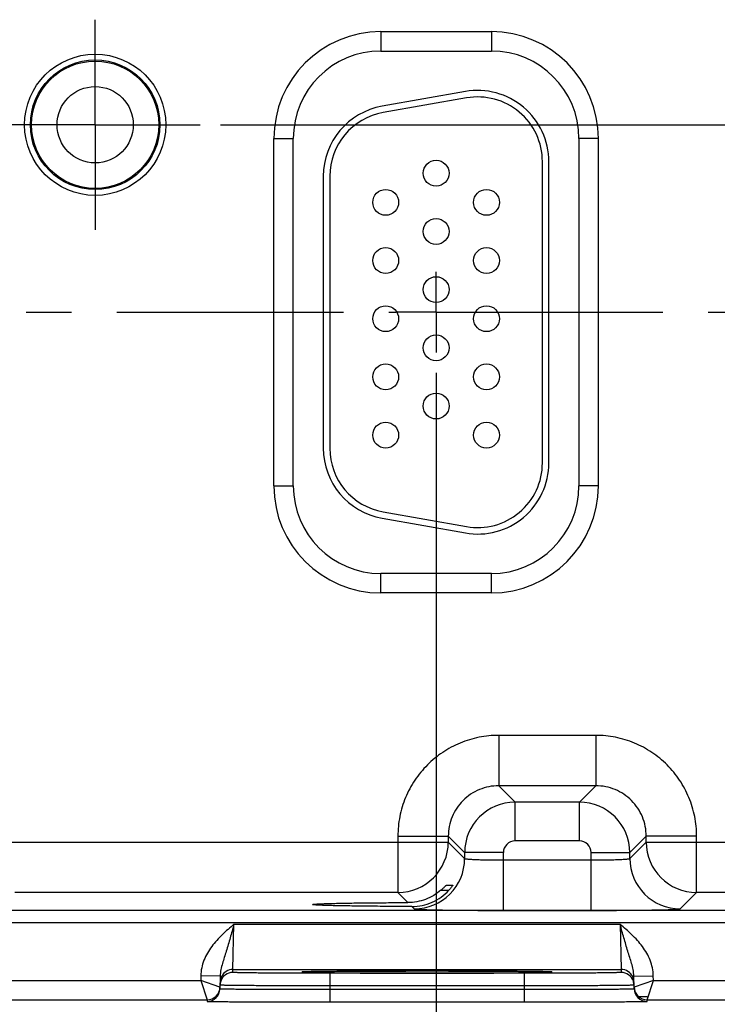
# Model space of a CAD drawing. Header units: inches. Extents: x 0 to 34, y 0 to 22.
# Tile 47 of 59: x 21.5 to 23.7, y 8 to 11. Entities that reach past the tile are written whole.
import ezdxf

# ---------------------------------------------------------------- set-up
doc = ezdxf.new("R2010")
doc.units = ezdxf.units.IN
doc.header["$LTSCALE"] = 1.87
doc.header["$MEASUREMENT"] = 0
doc.linetypes.add('CENTER', pattern=[0.6, 0.375, -0.075, 0.075, -0.075])
doc.layers.get('0').update_dxf_attribs({"linetype": 'CONTINUOUS'})
doc.layers.add('02___PRT_ALL_AXES', color=7, linetype='CONTINUOUS')
doc.layers.add('DIMENSIONS', color=7, linetype='CONTINUOUS')
doc.styles.get("Standard").update_dxf_attribs({"font": 'txt', "width": 0.8})
doc.dimstyles.new('DIMSTYLE_1', dxfattribs={"dimtxt": 0.125, "dimasz": 0.18, "dimexe": 0.125, "dimexo": 0.0625, "dimgap": 0.03125, "dimtad": 0, "dimtih": 1, "dimtoh": 1, "dimlfac": 0.5, "dimzin": 4, "dimdsep": 46, "dimtxsty": 'STANDARD', "dimblk": '_FILLED', "dimblk1": '_FILLED', "dimblk2": '_FILLED', "dimcen": 0.09, "dimadec": 0, "dimazin": 0, "dimtp": 0.01, "dimtm": 0.01, "dimtfac": 1, "dimtofl": 0, "dimtmove": 0, "dimatfit": 3, "dimldrblk": '_FILLED', "dimfxl": 1, "dimtolj": 1, "dimtzin": 4, "dimarcsym": 0})

# ---------------------------------------------------------------- blocks, each defined once
blk = doc.blocks.new('*D14')
at = {"layer": 'DIMENSIONS', "color": 2, "linetype": 'CONTINUOUS'}
blk.add_line((22.8255, 9.9425), (22.8255, 7.3015), dxfattribs=at)
at = {"layer": 'DIMENSIONS', "color": 2, "linetype": 'CONTINUOUS', "insert": (22.763, 7.239), "char_height": 0.125, "width": 1.225, "attachment_point": 3, "rotation": 90, "line_spacing_factor": 0.9}
blk.add_mtext('8.98{\\Ftxt.shx;\\W1.000000;\\H0.125000; }[228.1]', dxfattribs=at)
blk = doc.blocks.new('_FILLED')
at = {"color": 0, "linetype": 'BYBLOCK'}
blk.add_solid([(0, 0), (-1, 0.174), (-1, -0.174)], dxfattribs=at)
blk = doc.blocks.new('*D15')
at = {"layer": 'DIMENSIONS', "color": 2, "linetype": 'CONTINUOUS'}
blk.add_line((24.9355, 9.9425), (24.9355, 7.3015), dxfattribs=at)
at = {"layer": 'DIMENSIONS', "color": 2, "linetype": 'CONTINUOUS', "insert": (24.873, 7.239), "char_height": 0.125, "width": 1.325, "attachment_point": 3, "rotation": 90, "line_spacing_factor": 0.9}
blk.add_mtext('10.04{\\Ftxt.shx;\\W1.000000;\\H0.125000; }[254.9]', dxfattribs=at)
blk = doc.blocks.new('*D16')
at = {"layer": 'DIMENSIONS', "color": 2, "linetype": 'CONTINUOUS'}
blk.add_line((27.0455, 9.9425), (27.0455, 7.3015), dxfattribs=at)
at = {"layer": 'DIMENSIONS', "color": 2, "linetype": 'CONTINUOUS', "insert": (26.983, 7.239), "char_height": 0.125, "width": 1.325, "attachment_point": 3, "rotation": 90, "line_spacing_factor": 0.9}
blk.add_mtext('11.09{\\Ftxt.shx;\\W1.000000;\\H0.125000; }[281.7]', dxfattribs=at)
blk = doc.blocks.new('*D17')
at = {"layer": 'DIMENSIONS', "color": 2, "linetype": 'CONTINUOUS'}
blk.add_line((29.1555, 9.9425), (29.1555, 7.3015), dxfattribs=at)
at = {"layer": 'DIMENSIONS', "color": 2, "linetype": 'CONTINUOUS', "insert": (29.093, 7.239), "char_height": 0.125, "width": 1.325, "attachment_point": 3, "rotation": 90, "line_spacing_factor": 0.9}
blk.add_mtext('12.15{\\Ftxt.shx;\\W1.000000;\\H0.125000; }[308.5]', dxfattribs=at)
blk = doc.blocks.new('*D46')
at = {"layer": 'DIMENSIONS', "color": 2, "linetype": 'CONTINUOUS'}
blk.add_line((22.158, 10.71), (31.321, 10.71), dxfattribs=at)
at = {"layer": 'DIMENSIONS', "color": 2, "linetype": 'CONTINUOUS', "insert": (31.3835, 10.7725), "char_height": 0.125, "width": 1.125, "attachment_point": 1, "line_spacing_factor": 0.9}
blk.add_mtext('1.36{\\Ftxt.shx;\\W1.000000;\\H0.125000; }[34.5]', dxfattribs=at)

msp = doc.modelspace()

# ---------------------------------------------------------------- linework, layer by layer
at = {"color": 7, "linetype": 'CONTINUOUS'}
for p, q in [((22.6545, 10.998), (22.9965, 10.998)), ((22.6545, 10.998), (22.6545, 10.938)), ((22.9965, 10.998), (22.9965, 10.938)), ((22.6545, 10.938), (22.9965, 10.938)), ((22.9163, 10.8126), (22.6583, 10.7671)), ((22.9198, 10.7929), (22.6618, 10.7474)), ((22.3234, 10.667), (22.3834, 10.667)), ((22.3234, 9.593), (22.3234, 10.667)), ((22.3834, 9.593), (22.3834, 10.667)), ((23.3275, 10.667), (23.2675, 10.667)), ((23.2675, 10.667), (23.2675, 9.593)), ((23.3275, 10.667), (23.3275, 9.593)), ((23.1545, 9.664), (23.1545, 10.596)), ((23.1745, 9.664), (23.1745, 10.596)), ((22.4765, 10.5505), (22.4765, 9.7095)), ((22.4965, 10.5505), (22.4965, 9.7095)), ((22.3234, 9.593), (22.3834, 9.593)), ((23.3275, 9.593), (23.2675, 9.593)), ((22.6618, 9.5125), (22.9198, 9.467)), ((22.6583, 9.4928), (22.9163, 9.4473)), ((22.9965, 9.3219), (22.6545, 9.3219)), ((22.6545, 9.2619), (22.6545, 9.3219)), ((22.9965, 9.2619), (22.9965, 9.3219)), ((22.9965, 9.2619), (22.6545, 9.2619)), ((23.3198, 8.8212), (23.0192, 8.8212)), ((23.0192, 8.8212), (23.0192, 8.6653)), ((23.3198, 8.8212), (23.3198, 8.6653)), ((23.3198, 8.6653), (23.0192, 8.6653)), ((23.0192, 8.6653), (23.0699, 8.6145)), ((23.3198, 8.6653), (23.2691, 8.6145)), ((23.2691, 8.6145), (23.0699, 8.6145)), ((23.0699, 8.4945), (23.0699, 8.6145)), ((23.2691, 8.4945), (23.2691, 8.6145)), ((22.7073, 8.5093), (22.8632, 8.5093)), ((22.7073, 8.5093), (22.7073, 8.3353)), ((22.8632, 8.5093), (22.9139, 8.4586)), ((22.8632, 8.5093), (22.8632, 8.4912)), ((23.4758, 8.5093), (23.425, 8.4586)), ((23.6317, 8.5093), (23.4758, 8.5093)), ((23.4758, 8.4912), (23.4758, 8.5093)), ((23.6317, 8.3353), (23.6317, 8.5093)), ((21.3658, 8.4912), (22.8632, 8.4912)), ((22.8632, 8.4912), (22.9139, 8.4405)), ((23.2691, 8.4945), (23.0699, 8.4945)), ((23.425, 8.4405), (23.4758, 8.4912)), ((23.4758, 8.4912), (24.9732, 8.4912)), ((23.0339, 8.4586), (22.9139, 8.4586)), ((22.9139, 8.4586), (22.9139, 8.4405)), ((23.0339, 8.2798), (23.0339, 8.4586)), ((23.3051, 8.4586), (23.425, 8.4586)), ((23.3051, 8.2798), (23.3051, 8.4586)), ((23.425, 8.4405), (23.425, 8.4586)), ((23.0339, 8.4357), (23.3051, 8.4357)), ((22.8567, 8.3577), (22.8773, 8.3577)), ((22.8773, 8.3577), (22.8772, 8.3575)), ((22.7073, 8.3353), (21.5217, 8.3353)), ((22.7073, 8.3353), (22.7385, 8.3041)), ((22.8406, 8.3422), (22.8654, 8.3422)), ((23.581, 8.2845), (23.6317, 8.3353)), ((24.8173, 8.3353), (23.6317, 8.3353)), ((22.7507, 8.2918), (22.758, 8.2845)), ((30.0249, 8.2796), (13.3244, 8.2796)), ((23.0339, 8.2798), (23.3051, 8.2798)), ((30.0249, 8.2416), (13.3244, 8.2416)), ((22.197, 8.0973), (22.2001, 8.2373)), ((22.2001, 8.2373), (23.3948, 8.2373)), ((23.3948, 8.2373), (23.398, 8.0973)), ((22.0973, 8.0778), (22.0971, 8.0634)), ((22.1573, 8.0767), (22.0973, 8.0778)), ((22.1573, 8.0767), (22.1567, 8.0377)), ((22.1968, 8.0879), (22.197, 8.0973)), ((22.197, 8.0973), (23.398, 8.0973)), ((22.4161, 8.0896), (22.4174, 8.0896)), ((22.4392, 8.0903), (22.4162, 8.0896)), ((22.4174, 8.0896), (22.4191, 8.0897)), ((22.4191, 8.0897), (22.4211, 8.0898)), ((22.4211, 8.0898), (22.4234, 8.0899)), ((22.4234, 8.0899), (22.4261, 8.0899)), ((22.4261, 8.0899), (22.4291, 8.09)), ((22.4291, 8.09), (22.4324, 8.0901)), ((22.4324, 8.0901), (22.4361, 8.0902)), ((22.4361, 8.0902), (22.4401, 8.0903)), ((22.4401, 8.0903), (22.4445, 8.0904)), ((22.4445, 8.0904), (22.4493, 8.0905)), ((22.4493, 8.0905), (22.4544, 8.0906)), ((22.4544, 8.0906), (22.4599, 8.0907)), ((22.4599, 8.0907), (22.4658, 8.0907)), ((22.4658, 8.0907), (22.4721, 8.0908)), ((22.4721, 8.0908), (22.4789, 8.0909)), ((22.4789, 8.0909), (22.4862, 8.091)), ((22.4862, 8.091), (22.494, 8.0911)), ((22.494, 8.0911), (22.5024, 8.0912)), ((23.0982, 8.0853), (22.4968, 8.0853)), ((22.4968, 8.0853), (22.4968, 8.046)), ((22.5024, 8.0912), (22.5113, 8.0913)), ((22.5113, 8.0913), (22.5211, 8.0914)), ((22.5211, 8.0914), (22.5318, 8.0915)), ((22.5318, 8.0915), (22.5435, 8.0915)), ((22.5435, 8.0915), (22.5561, 8.0916)), ((22.5561, 8.0916), (22.5696, 8.0917)), ((22.5696, 8.0917), (22.584, 8.0918)), ((22.584, 8.0918), (22.5993, 8.0919)), ((22.5993, 8.0919), (22.6154, 8.092)), ((22.6154, 8.092), (22.6324, 8.0921)), ((22.6324, 8.0921), (22.6503, 8.0921)), ((22.6503, 8.0921), (22.6691, 8.0922)), ((22.6691, 8.0922), (22.6888, 8.0922)), ((22.6888, 8.0922), (22.7096, 8.0923)), ((22.7096, 8.0923), (22.7316, 8.0923)), ((22.7316, 8.0923), (22.7546, 8.0924)), ((22.7546, 8.0924), (22.7782, 8.0924)), ((22.7782, 8.0924), (22.8013, 8.0924)), ((22.8013, 8.0924), (22.8232, 8.0924)), ((22.8232, 8.0924), (22.844, 8.0924)), ((22.844, 8.0924), (22.8639, 8.0923)), ((22.8639, 8.0923), (22.8829, 8.0923)), ((22.8829, 8.0923), (22.9012, 8.0923)), ((22.9012, 8.0923), (22.9189, 8.0922)), ((22.9189, 8.0922), (22.936, 8.0922)), ((22.936, 8.0922), (22.9525, 8.0921)), ((22.9525, 8.0921), (22.9683, 8.092)), ((22.9683, 8.092), (22.9834, 8.092)), ((22.9834, 8.092), (22.9978, 8.0919)), ((22.9978, 8.0919), (23.0116, 8.0918)), ((23.0116, 8.0918), (23.0246, 8.0917)), ((23.0246, 8.0917), (23.037, 8.0917)), ((23.037, 8.0917), (23.0488, 8.0916)), ((23.0488, 8.0916), (23.0598, 8.0915)), ((23.0598, 8.0915), (23.0703, 8.0914)), ((23.0703, 8.0914), (23.0802, 8.0913)), ((23.0802, 8.0913), (23.0895, 8.0912)), ((23.0895, 8.0912), (23.0982, 8.0911)), ((23.0982, 8.0911), (23.1063, 8.091)), ((23.0982, 8.0853), (23.0982, 8.046)), ((23.1063, 8.091), (23.114, 8.0909)), ((23.114, 8.0909), (23.121, 8.0909)), ((23.121, 8.0909), (23.1276, 8.0908)), ((23.1276, 8.0908), (23.1337, 8.0907)), ((23.1337, 8.0907), (23.1394, 8.0906)), ((23.1394, 8.0906), (23.1446, 8.0905)), ((23.1446, 8.0905), (23.1494, 8.0904)), ((23.1494, 8.0904), (23.1538, 8.0903)), ((23.1538, 8.0903), (23.1579, 8.0902)), ((23.1788, 8.0896), (23.1562, 8.0903)), ((23.1579, 8.0902), (23.1616, 8.0901)), ((23.1616, 8.0901), (23.1649, 8.0901)), ((23.1649, 8.0901), (23.1679, 8.09)), ((23.1679, 8.09), (23.1706, 8.0899)), ((23.1706, 8.0899), (23.1729, 8.0898)), ((23.1729, 8.0898), (23.175, 8.0897)), ((23.175, 8.0897), (23.1767, 8.0897)), ((23.1767, 8.0897), (23.1781, 8.0896)), ((23.398, 8.0973), (23.3981, 8.0879)), ((23.4376, 8.0767), (23.4976, 8.0778)), ((23.4383, 8.0377), (23.4376, 8.0767)), ((23.4979, 8.0634), (23.4976, 8.0778)), ((21.3879, 8.0634), (22.0971, 8.0634)), ((22.1567, 8.0427), (22.0971, 8.0634)), ((22.0971, 8.0634), (22.1168, 8.0034)), ((22.4968, 8.046), (22.4966, 8.0361)), ((23.0982, 8.046), (22.4968, 8.046)), ((23.0982, 8.046), (23.0984, 8.0361)), ((23.4979, 8.0634), (23.4382, 8.0427)), ((23.4782, 8.0034), (23.4979, 8.0634)), ((23.4979, 8.0634), (24.2071, 8.0634)), ((22.4966, 8.0361), (23.0984, 8.0361)), ((22.4966, 8.0361), (22.4966, 7.9968)), ((23.0984, 8.0361), (23.0984, 7.9968)), ((23.4515, 8.0138), (23.4782, 8.0138)), ((21.3682, 8.0034), (22.1168, 8.0034)), ((22.1168, 8.0034), (22.1167, 7.9984)), ((22.4966, 7.9968), (23.0984, 7.9968)), ((23.4782, 8.0034), (24.2268, 8.0034)), ((23.4783, 7.9984), (23.4782, 8.0034))]:
    msp.add_line(p, q, dxfattribs=at)
for points in [[(22.4145, 8.0894), (22.4146, 8.0894), (22.4148, 8.0895), (22.4151, 8.0895), (22.4155, 8.0895), (22.4161, 8.0896)], [(23.1781, 8.0896), (23.1793, 8.0895), (23.1797, 8.0895), (23.18, 8.0895), (23.1803, 8.0895), (23.1805, 8.0894)]]:
    msp.add_lwpolyline(points, dxfattribs=at)
for centre, radius in [((21.7705, 10.7099), 0.2184), ((21.7705, 10.7099), 0.2004), ((21.7705, 10.7099), 0.1969), ((22.8255, 10.56), 0.04), ((22.6695, 10.47), 0.04), ((22.9815, 10.47), 0.04), ((22.8255, 10.38), 0.04), ((22.6695, 10.29), 0.04), ((22.9815, 10.29), 0.04), ((22.8255, 10.2), 0.04), ((22.6695, 10.11), 0.04), ((22.9815, 10.11), 0.04), ((22.8255, 10.02), 0.04), ((22.6695, 9.93), 0.04), ((22.9815, 9.93), 0.04), ((22.8255, 9.84), 0.04), ((22.6695, 9.75), 0.04), ((22.9815, 9.75), 0.04)]:
    msp.add_circle(centre, radius, dxfattribs=at)
for centre, radius, start, end in [((22.6545, 10.667), 0.3311, 90, 180), ((22.9965, 10.667), 0.3311, 0, 90), ((22.6545, 10.667), 0.2711, 90, 180), ((22.9965, 10.667), 0.2711, 0, 90), ((22.9545, 10.596), 0.22, 0, 100), ((22.9545, 10.596), 0.2, 0, 100), ((22.6965, 10.5505), 0.22, 100, 180), ((22.6965, 10.5505), 0.2, 100, 180), ((22.6965, 9.7095), 0.22, 180, 260), ((22.6965, 9.7095), 0.2, 180, 260), ((22.9545, 9.664), 0.22, 260, 360), ((22.9545, 9.664), 0.2, 260, 360), ((22.6545, 9.593), 0.3311, 180, 270), ((22.6545, 9.593), 0.2711, 180, 270), ((22.9965, 9.593), 0.3311, 270, 360), ((22.9965, 9.593), 0.2711, 270, 360), ((23.07, 8.4585), 0.156, 90.0148, 179.9847), ((23.269, 8.4585), 0.156, 0.0148, 89.9847), ((22.7072, 8.4913), 0.156, 270.0209, 359.9791), ((23.0699, 8.4586), 0.036, 89.9965, 180.0035), ((23.2691, 8.4586), 0.036, 359.9965, 90.0035), ((23.6318, 8.4913), 0.156, 180.0209, 269.9791), ((22.7579, 8.4405), 0.156, 270.0209, 359.9791), ((23.5811, 8.4405), 0.156, 180.0209, 269.9791), ((22.197, 8.0573), 0.04, 153.5773, 179.0001), ((22.1968, 8.0479), 0.04, 89.9993, 161.1986), ((22.197, 8.0573), 0.04, 89.9997, 153.5768), ((23.398, 8.0573), 0.04, 26.4232, 90.0003), ((23.3981, 8.0479), 0.04, 18.8014, 90.0007), ((23.398, 8.0573), 0.04, 0.9999, 26.4227), ((22.1168, 8.0434), 0.04, 269.9997, 358.9997), ((22.1167, 8.0434), 0.0401, 351.8201, 358.9927), ((22.1971, 8.0479), 0.0402, 161.2521, 178.9472), ((23.3979, 8.0479), 0.0402, 1.0528, 18.7479), ((23.4783, 8.0434), 0.0401, 181.0074, 188.1804), ((23.4782, 8.0434), 0.04, 181.0003, 270.0003), ((22.1167, 8.0384), 0.04, 269.9997, 358.9997), ((22.1168, 8.0434), 0.04, 350.102, 351.8197), ((23.4783, 8.0384), 0.04, 181.0003, 270.0003), ((23.4782, 8.0434), 0.04, 188.1808, 189.8983)]:
    msp.add_arc(centre, radius, start, end, dxfattribs=at)
for points, knots in [([(23.0192, 8.8212), (22.9988, 8.8212), (22.9579, 8.8172), (22.899, 8.7993), (22.8448, 8.7703), (22.7972, 8.7313), (22.7581, 8.6837), (22.7291, 8.6294), (22.7113, 8.5706), (22.7073, 8.5297), (22.7073, 8.5093)], [0, 0, 0, 0, 0.124999, 0.25, 0.375, 0.5, 0.625, 0.75, 0.875001, 1, 1, 1, 1]), ([(23.6317, 8.5093), (23.6317, 8.5297), (23.6277, 8.5706), (23.6099, 8.6294), (23.5809, 8.6837), (23.5418, 8.7313), (23.4942, 8.7703), (23.44, 8.7993), (23.3811, 8.8172), (23.3402, 8.8212), (23.3198, 8.8212)], [0, 0, 0, 0, 0.124999, 0.25, 0.375, 0.5, 0.625, 0.75, 0.875001, 1, 1, 1, 1]), ([(23.0192, 8.6653), (23.009, 8.6653), (22.9885, 8.6633), (22.9591, 8.6543), (22.9319, 8.6398), (22.9082, 8.6203), (22.8886, 8.5965), (22.8741, 8.5694), (22.8652, 8.5399), (22.8632, 8.5195), (22.8632, 8.5093)], [0, 0, 0, 0, 0.124991, 0.24999, 0.374994, 0.5, 0.625006, 0.75001, 0.875009, 1, 1, 1, 1]), ([(23.4758, 8.5093), (23.4758, 8.5195), (23.4738, 8.5399), (23.4649, 8.5694), (23.4504, 8.5965), (23.4308, 8.6203), (23.407, 8.6398), (23.3799, 8.6543), (23.3505, 8.6633), (23.33, 8.6653), (23.3198, 8.6653)], [0, 0, 0, 0, 0.124991, 0.24999, 0.374994, 0.5, 0.625006, 0.75001, 0.875009, 1, 1, 1, 1]), ([(22.9139, 8.4405), (22.914, 8.4404), (22.9143, 8.4402), (22.9148, 8.44), (22.9156, 8.4397), (22.9172, 8.4394), (22.92, 8.439), (22.924, 8.4386), (22.9291, 8.4382), (22.9352, 8.4378), (22.9422, 8.4374), (22.9501, 8.4371), (22.9587, 8.4368), (22.9716, 8.4364), (22.989, 8.4361), (23.0111, 8.4358), (23.0262, 8.4357), (23.0339, 8.4357)], [0, 0, 0, 0, 0.0028, 0.007571, 0.014536, 0.023747, 0.048912, 0.082937, 0.125539, 0.176336, 0.234865, 0.300581, 0.372872, 0.451063, 0.622161, 0.807461, 1, 1, 1, 1]), ([(23.3051, 8.4357), (23.3128, 8.4357), (23.3279, 8.4358), (23.35, 8.4361), (23.3674, 8.4364), (23.3803, 8.4368), (23.3889, 8.4371), (23.3968, 8.4374), (23.4038, 8.4378), (23.4099, 8.4382), (23.415, 8.4386), (23.419, 8.439), (23.4218, 8.4394), (23.4234, 8.4397), (23.4242, 8.44), (23.4247, 8.4402), (23.425, 8.4404), (23.425, 8.4405)], [0, 0, 0, 0, 0.192539, 0.377839, 0.548937, 0.627128, 0.699419, 0.765135, 0.823664, 0.874461, 0.917063, 0.951088, 0.976253, 0.985464, 0.992429, 0.9972, 1, 1, 1, 1]), ([(22.8406, 8.3422), (22.8416, 8.3431), (22.8435, 8.3448), (22.8463, 8.3473), (22.8488, 8.3498), (22.8512, 8.3521), (22.853, 8.3539), (22.8542, 8.3552), (22.855, 8.356), (22.8556, 8.3567), (22.8561, 8.3572), (22.8564, 8.3574), (22.8565, 8.3576), (22.8566, 8.3577), (22.8567, 8.3577), (22.8567, 8.3577)], [0, 0, 0, 0, 0.173342, 0.342238, 0.503515, 0.653224, 0.785998, 0.843871, 0.894633, 0.937025, 0.969654, 0.981852, 0.991063, 0.997138, 1, 1, 1, 1]), ([(22.8772, 8.3575), (22.8771, 8.3572), (22.8766, 8.3565), (22.8753, 8.3545), (22.873, 8.3513), (22.8695, 8.3469), (22.8668, 8.3438), (22.8654, 8.3422)], [0, 0, 0, 0, 0.049928, 0.132059, 0.36843, 0.667594, 1, 1, 1, 1]), ([(22.8406, 8.3422), (22.8336, 8.3362), (22.8184, 8.3253), (22.7932, 8.3132), (22.7662, 8.3058), (22.7477, 8.3041), (22.7385, 8.3041)], [0, 0, 0, 0, 0.249955, 0.500662, 0.7512, 1, 1, 1, 1]), ([(22.7507, 8.2918), (22.7614, 8.2918), (22.783, 8.294), (22.8139, 8.3039), (22.842, 8.32), (22.8582, 8.3343), (22.8654, 8.3422)], [0, 0, 0, 0, 0.250037, 0.500976, 0.751114, 1, 1, 1, 1]), ([(22.4431, 8.298), (22.4431, 8.298), (22.4432, 8.2981), (22.4437, 8.2983), (22.4447, 8.2986), (22.4464, 8.2988), (22.4488, 8.2991), (22.4519, 8.2993), (22.4556, 8.2996), (22.4599, 8.2998), (22.4671, 8.3002), (22.4775, 8.3006), (22.4919, 8.3011), (22.5086, 8.3015), (22.5276, 8.302), (22.5486, 8.3024), (22.5715, 8.3027), (22.5962, 8.3031), (22.632, 8.3034), (22.6796, 8.3038), (22.7184, 8.304), (22.7385, 8.3041)], [0, 0, 0, 0, 0.000545, 0.001528, 0.005113, 0.010953, 0.019065, 0.02944, 0.042053, 0.056876, 0.073884, 0.114342, 0.16316, 0.219936, 0.284205, 0.355522, 0.433341, 0.517029, 0.605954, 0.796807, 1, 1, 1, 1]), ([(22.7507, 8.2918), (22.73, 8.2919), (22.6898, 8.292), (22.6404, 8.2924), (22.6032, 8.2928), (22.5775, 8.2931), (22.5535, 8.2935), (22.5315, 8.2939), (22.5117, 8.2943), (22.4942, 8.2947), (22.4791, 8.2952), (22.4682, 8.2957), (22.4607, 8.296), (22.4561, 8.2963), (22.4522, 8.2965), (22.449, 8.2968), (22.4465, 8.2971), (22.4448, 8.2973), (22.4437, 8.2976), (22.4432, 8.2978), (22.4431, 8.2979), (22.4431, 8.298)], [0, 0, 0, 0, 0.201685, 0.391972, 0.480884, 0.564697, 0.642725, 0.714312, 0.7789, 0.835998, 0.885101, 0.925812, 0.942934, 0.957854, 0.970539, 0.980958, 0.989089, 0.994929, 0.998498, 0.999468, 1, 1, 1, 1]), ([(22.758, 8.2845), (22.758, 8.2845), (22.7582, 8.2844), (22.7588, 8.2842), (22.76, 8.284), (22.7618, 8.2838), (22.7643, 8.2836), (22.7674, 8.2833), (22.7712, 8.2831), (22.7756, 8.2829), (22.7826, 8.2826), (22.7929, 8.2822), (22.8069, 8.2818), (22.823, 8.2815), (22.8411, 8.2811), (22.861, 8.2808), (22.8826, 8.2806), (22.9056, 8.2803), (22.9384, 8.2801), (22.9813, 8.2798), (23.0162, 8.2798), (23.0339, 8.2798)], [0, 0, 0, 0, 0.000833, 0.002206, 0.006659, 0.013424, 0.022498, 0.033865, 0.047502, 0.063379, 0.081459, 0.124054, 0.174892, 0.233495, 0.299314, 0.37173, 0.450061, 0.533571, 0.621473, 0.807113, 1, 1, 1, 1]), ([(23.3051, 8.2798), (23.3228, 8.2798), (23.3577, 8.2798), (23.4006, 8.2801), (23.4334, 8.2803), (23.4564, 8.2806), (23.478, 8.2808), (23.4979, 8.2811), (23.516, 8.2815), (23.5321, 8.2818), (23.5461, 8.2822), (23.5564, 8.2826), (23.5634, 8.2829), (23.5678, 8.2831), (23.5716, 8.2833), (23.5747, 8.2836), (23.5772, 8.2838), (23.579, 8.284), (23.5802, 8.2842), (23.5808, 8.2844), (23.581, 8.2845), (23.581, 8.2845)], [0, 0, 0, 0, 0.192887, 0.378527, 0.466429, 0.549939, 0.62827, 0.700686, 0.766505, 0.825108, 0.875946, 0.918541, 0.936621, 0.952498, 0.966135, 0.977502, 0.986576, 0.993341, 0.997794, 0.999167, 1, 1, 1, 1]), ([(22.2001, 8.2373), (22.1878, 8.2266), (22.1631, 8.2053), (22.1352, 8.1752), (22.1172, 8.1479), (22.1065, 8.1258), (22.0994, 8.1022), (22.0975, 8.0859), (22.0973, 8.0778)], [0, 0, 0, 0, 0.250106, 0.500015, 0.625057, 0.75007, 0.875051, 1, 1, 1, 1]), ([(22.2001, 8.2372), (22.1962, 8.223), (22.1904, 8.2018), (22.1823, 8.174), (22.1762, 8.1541), (22.1701, 8.1347), (22.1643, 8.1157), (22.1593, 8.0966), (22.1575, 8.0834), (22.1573, 8.0767)], [0, 0, 0, 0, 0.266693, 0.396035, 0.521429, 0.642945, 0.761729, 0.879894, 1, 1, 1, 1]), ([(23.4976, 8.0778), (23.4975, 8.0859), (23.4956, 8.1022), (23.4885, 8.1258), (23.4778, 8.1479), (23.4597, 8.1752), (23.4319, 8.2053), (23.4072, 8.2266), (23.3948, 8.2373)], [0, 0, 0, 0, 0.124944, 0.249922, 0.374933, 0.499972, 0.749883, 1, 1, 1, 1]), ([(23.4376, 8.0767), (23.4375, 8.0834), (23.4357, 8.0966), (23.4307, 8.1157), (23.4248, 8.1347), (23.4187, 8.1541), (23.4126, 8.174), (23.4045, 8.2018), (23.3987, 8.223), (23.3948, 8.2373)], [0, 0, 0, 0, 0.120104, 0.238267, 0.357051, 0.478567, 0.603962, 0.733306, 1, 1, 1, 1]), ([(22.4968, 8.0853), (22.4772, 8.0853), (22.439, 8.0853), (22.3918, 8.0855), (22.3558, 8.0856), (22.3306, 8.0857), (22.3071, 8.0859), (22.2853, 8.0861), (22.2656, 8.0862), (22.2482, 8.0864), (22.2351, 8.0866), (22.2258, 8.0868), (22.2199, 8.0869), (22.2146, 8.087), (22.21, 8.0872), (22.206, 8.0873), (22.2028, 8.0874), (22.2006, 8.0875), (22.1992, 8.0876), (22.1983, 8.0877), (22.1977, 8.0877), (22.1972, 8.0878), (22.197, 8.0878), (22.1968, 8.0879), (22.1968, 8.0879)], [0, 0, 0, 0, 0.195093, 0.382688, 0.4714, 0.555569, 0.634386, 0.707089, 0.77298, 0.831424, 0.881858, 0.903917, 0.923799, 0.941455, 0.956844, 0.969929, 0.980679, 0.989069, 0.992374, 0.995082, 0.997194, 0.998709, 0.999633, 1, 1, 1, 1]), ([(22.4162, 8.0896), (22.4153, 8.0896), (22.4141, 8.0895), (22.4125, 8.0894), (22.4116, 8.0893), (22.411, 8.0892), (22.4104, 8.0892), (22.4102, 8.0891), (22.41, 8.089), (22.41, 8.089)], [0, 0, 0, 0, 0.433646, 0.604436, 0.744455, 0.853681, 0.932196, 0.980314, 1, 1, 1, 1]), ([(22.41, 8.089), (22.41, 8.089), (22.4102, 8.0889), (22.4104, 8.0888), (22.4109, 8.0888), (22.4116, 8.0887), (22.4125, 8.0886), (22.414, 8.0885), (22.4152, 8.0884), (22.4161, 8.0884)], [0, 0, 0, 0, 0.019719, 0.067814, 0.146291, 0.255485, 0.39549, 0.566285, 1, 1, 1, 1]), ([(22.4161, 8.0884), (22.4186, 8.0883), (22.4245, 8.0881), (22.4399, 8.0877), (22.4658, 8.0872), (22.5042, 8.0868), (22.5515, 8.0864), (22.6062, 8.086), (22.689, 8.0857), (22.7975, 8.0856), (22.906, 8.0857), (22.9888, 8.086), (23.0435, 8.0864), (23.0907, 8.0868), (23.1291, 8.0872), (23.155, 8.0877), (23.1705, 8.0881), (23.1764, 8.0883), (23.1788, 8.0884)], [0, 0, 0, 0, 0.009733, 0.023176, 0.060749, 0.111598, 0.174181, 0.246609, 0.326696, 0.500002, 0.673307, 0.753394, 0.825822, 0.888405, 0.939252, 0.976824, 0.990267, 1, 1, 1, 1]), ([(23.1562, 8.0903), (23.1367, 8.0907), (23.0893, 8.0913), (23.0074, 8.0919), (22.9074, 8.0923), (22.7979, 8.0924), (22.6883, 8.0923), (22.5882, 8.0919), (22.5063, 8.0913), (22.4586, 8.0907), (22.4392, 8.0903)], [0, 0, 0, 0, 0.081205, 0.198703, 0.34232, 0.499617, 0.656968, 0.800741, 0.918483, 1, 1, 1, 1]), ([(23.3981, 8.0879), (23.3981, 8.0879), (23.398, 8.0878), (23.3977, 8.0878), (23.3972, 8.0877), (23.3966, 8.0877), (23.3958, 8.0876), (23.3944, 8.0875), (23.3921, 8.0874), (23.3889, 8.0873), (23.385, 8.0872), (23.3804, 8.087), (23.3751, 8.0869), (23.3691, 8.0868), (23.3599, 8.0866), (23.3468, 8.0864), (23.3293, 8.0862), (23.3096, 8.0861), (23.2879, 8.0859), (23.2643, 8.0857), (23.2392, 8.0856), (23.2031, 8.0855), (23.156, 8.0853), (23.1177, 8.0853), (23.0982, 8.0853)], [0, 0, 0, 0, 0.000367, 0.001291, 0.002806, 0.004918, 0.007626, 0.010931, 0.019321, 0.030071, 0.043156, 0.058545, 0.076201, 0.096083, 0.118142, 0.168576, 0.22702, 0.292911, 0.365614, 0.444431, 0.5286, 0.617312, 0.804907, 1, 1, 1, 1]), ([(23.185, 8.089), (23.185, 8.089), (23.1848, 8.0891), (23.1845, 8.0892), (23.184, 8.0892), (23.1834, 8.0893), (23.1825, 8.0894), (23.181, 8.0895), (23.1797, 8.0896), (23.1788, 8.0896)], [0, 0, 0, 0, 0.01972, 0.067826, 0.146319, 0.255527, 0.395541, 0.566335, 1, 1, 1, 1]), ([(23.1788, 8.0884), (23.1797, 8.0884), (23.181, 8.0885), (23.1825, 8.0886), (23.1834, 8.0887), (23.184, 8.0888), (23.1845, 8.0888), (23.1848, 8.0889), (23.185, 8.089), (23.185, 8.089)], [0, 0, 0, 0, 0.433718, 0.604513, 0.744518, 0.853711, 0.932187, 0.980281, 1, 1, 1, 1]), ([(22.4968, 8.046), (22.4746, 8.046), (22.4313, 8.0462), (22.3779, 8.0464), (22.337, 8.0466), (22.3085, 8.0467), (22.2818, 8.0469), (22.2571, 8.047), (22.2348, 8.0472), (22.215, 8.0474), (22.2002, 8.0476), (22.1897, 8.0477), (22.183, 8.0478), (22.177, 8.0479), (22.1717, 8.048), (22.1673, 8.0481), (22.1641, 8.0482), (22.1619, 8.0483), (22.1606, 8.0483), (22.1595, 8.0484), (22.1585, 8.0484), (22.1578, 8.0485), (22.1573, 8.0485), (22.1571, 8.0486), (22.1568, 8.0486), (22.1568, 8.0486)], [0, 0, 0, 0, 0.195104, 0.382709, 0.471426, 0.555601, 0.634423, 0.707132, 0.773029, 0.831478, 0.881918, 0.90398, 0.923864, 0.941522, 0.956912, 0.969998, 0.980748, 0.985238, 0.989136, 0.992438, 0.995144, 0.997251, 0.998759, 0.99967, 1, 1, 1, 1]), ([(23.4381, 8.0486), (23.4381, 8.0486), (23.4379, 8.0486), (23.4377, 8.0485), (23.4371, 8.0485), (23.4364, 8.0484), (23.4355, 8.0484), (23.4344, 8.0483), (23.4331, 8.0483), (23.4309, 8.0482), (23.4277, 8.0481), (23.4232, 8.048), (23.418, 8.0479), (23.412, 8.0478), (23.4053, 8.0477), (23.3948, 8.0476), (23.38, 8.0474), (23.3601, 8.0472), (23.3378, 8.047), (23.3132, 8.0469), (23.2865, 8.0467), (23.258, 8.0466), (23.2171, 8.0464), (23.1637, 8.0462), (23.1203, 8.046), (23.0982, 8.046)], [0, 0, 0, 0, 0.00033, 0.001241, 0.002749, 0.004856, 0.007562, 0.010864, 0.014762, 0.019252, 0.030002, 0.043087, 0.058478, 0.076136, 0.09602, 0.118081, 0.168521, 0.226971, 0.292867, 0.365577, 0.444399, 0.528574, 0.617291, 0.804896, 1, 1, 1, 1]), ([(22.1567, 8.0377), (22.1567, 8.0377), (22.1569, 8.0376), (22.1571, 8.0376), (22.1577, 8.0375), (22.1584, 8.0375), (22.1593, 8.0374), (22.1604, 8.0374), (22.1617, 8.0373), (22.1639, 8.0373), (22.1671, 8.0372), (22.1715, 8.0371), (22.1768, 8.037), (22.1828, 8.0369), (22.1895, 8.0368), (22.2, 8.0367), (22.2148, 8.0365), (22.2346, 8.0364), (22.257, 8.0363), (22.2816, 8.0361), (22.3083, 8.0361), (22.3368, 8.036), (22.3777, 8.036), (22.4311, 8.036), (22.4745, 8.036), (22.4966, 8.0361)], [0, 0, 0, 0, 0.000343, 0.001258, 0.002769, 0.004877, 0.007583, 0.010886, 0.014783, 0.019274, 0.030023, 0.043108, 0.058497, 0.076155, 0.096038, 0.118099, 0.168538, 0.226987, 0.292883, 0.365592, 0.444414, 0.528589, 0.617304, 0.804905, 1, 1, 1, 1]), ([(23.0984, 8.0361), (23.1205, 8.036), (23.1639, 8.036), (23.2173, 8.036), (23.2581, 8.036), (23.2867, 8.0361), (23.3134, 8.0361), (23.338, 8.0363), (23.3603, 8.0364), (23.3801, 8.0365), (23.395, 8.0367), (23.4054, 8.0368), (23.4122, 8.0369), (23.4182, 8.037), (23.4234, 8.0371), (23.4279, 8.0372), (23.4311, 8.0373), (23.4332, 8.0373), (23.4346, 8.0374), (23.4357, 8.0374), (23.4366, 8.0375), (23.4373, 8.0375), (23.4379, 8.0376), (23.4381, 8.0376), (23.4383, 8.0377), (23.4383, 8.0377)], [0, 0, 0, 0, 0.195095, 0.382696, 0.471411, 0.555586, 0.634408, 0.707117, 0.773013, 0.831462, 0.881901, 0.903962, 0.923845, 0.941503, 0.956892, 0.969977, 0.980726, 0.985217, 0.989114, 0.992417, 0.995123, 0.997231, 0.998742, 0.999657, 1, 1, 1, 1]), ([(22.1167, 7.9984), (22.1167, 7.9984), (22.1167, 7.9984), (22.1168, 7.9984), (22.1169, 7.9984), (22.1172, 7.9983), (22.1178, 7.9983), (22.1186, 7.9983), (22.1196, 7.9982), (22.1208, 7.9982), (22.1223, 7.9981), (22.1247, 7.9981), (22.1283, 7.998), (22.1333, 7.9979), (22.1391, 7.9979), (22.1458, 7.9978), (22.1534, 7.9977), (22.1651, 7.9976), (22.1817, 7.9975), (22.2038, 7.9974), (22.2288, 7.9972), (22.2563, 7.9971), (22.2862, 7.997), (22.318, 7.997), (22.3516, 7.9969), (22.3866, 7.9968), (22.4351, 7.9968), (22.4719, 7.9968), (22.4966, 7.9968)], [0, 0, 0, 0, 0.000092, 0.000323, 0.000702, 0.001231, 0.002737, 0.004843, 0.007547, 0.010849, 0.014746, 0.019237, 0.029986, 0.043073, 0.058463, 0.076123, 0.096008, 0.118071, 0.168514, 0.226966, 0.292866, 0.365578, 0.444402, 0.528578, 0.617296, 0.7097, 0.8049, 1, 1, 1, 1]), ([(23.0984, 7.9968), (23.1231, 7.9968), (23.1599, 7.9968), (23.2083, 7.9968), (23.2433, 7.9969), (23.2769, 7.997), (23.3088, 7.997), (23.3387, 7.9971), (23.3662, 7.9972), (23.3911, 7.9974), (23.4133, 7.9975), (23.4299, 7.9976), (23.4416, 7.9977), (23.4491, 7.9978), (23.4558, 7.9979), (23.4617, 7.9979), (23.4666, 7.998), (23.4702, 7.9981), (23.4726, 7.9981), (23.4741, 7.9982), (23.4754, 7.9982), (23.4764, 7.9983), (23.4772, 7.9983), (23.4777, 7.9983), (23.478, 7.9984), (23.4782, 7.9984), (23.4782, 7.9984), (23.4783, 7.9984), (23.4783, 7.9984)], [0, 0, 0, 0, 0.1951, 0.2903, 0.382704, 0.471422, 0.555598, 0.634422, 0.707134, 0.773034, 0.831486, 0.881929, 0.903992, 0.923877, 0.941537, 0.956927, 0.970014, 0.980763, 0.985254, 0.989151, 0.992453, 0.995157, 0.997263, 0.998769, 0.999298, 0.999677, 0.999908, 1, 1, 1, 1])]:
    msp.add_open_spline(points, degree=3, knots=knots, dxfattribs=at)
at = {"layer": '02___PRT_ALL_AXES', "color": 7, "linetype": 'CENTER'}
for p, q in [((21.7705, 10.71), (21.7705, 11.035)), ((21.7705, 10.71), (21.4455, 10.71)), ((21.7705, 10.71), (22.0955, 10.71)), ((21.7705, 10.71), (21.7705, 10.385)), ((22.8255, 10.13), (22.8255, 10.255)), ((20.7155, 10.13), (22.7005, 10.13)), ((22.8255, 10.13), (22.7005, 10.13)), ((22.8255, 10.13), (24.7851, 10.13)), ((22.8255, 10.13), (22.8255, 10.005))]:
    msp.add_line(p, q, dxfattribs=at)
at = {"layer": '02___PRT_ALL_AXES', "color": 7, "linetype": 'CONTINUOUS'}
msp.add_circle((21.7705, 10.71), 0.118, dxfattribs=at)

# ---------------------------------------------------------------- dimensions: what is measured, and where the dimension line sits
at = {"layer": 'DIMENSIONS', "color": 2, "linetype": 'CONTINUOUS'}
for feature_location, offset, dtype, origin, picture, middle in [((22.158, 10.71), (9.163, 0), 0, (22.0955, 7.9897), '*D46', (31.946, 10.71)), ((22.8255, 9.9425), (0, -2.641), 1, (4.8653, 10.005), '*D14', (22.8255, 6.6265)), ((24.9355, 9.9425), (0, -2.641), 1, (4.8653, 10.005), '*D15', (24.9355, 6.5765)), ((27.0455, 9.9425), (0, -2.641), 1, (4.8653, 10.005), '*D16', (27.0455, 6.5765)), ((29.1555, 9.9425), (0, -2.641), 1, (4.8653, 10.005), '*D17', (29.1555, 6.5765))]:
    dim = msp.add_ordinate_dim(feature_location=feature_location, offset=offset, dtype=dtype, origin=origin, dimstyle='DIMSTYLE_1', dxfattribs=at)
    dim.commit()
    dim.dimension.update_dxf_attribs({"geometry": picture, "text_midpoint": middle})

doc.saveas('drawing.dxf')
